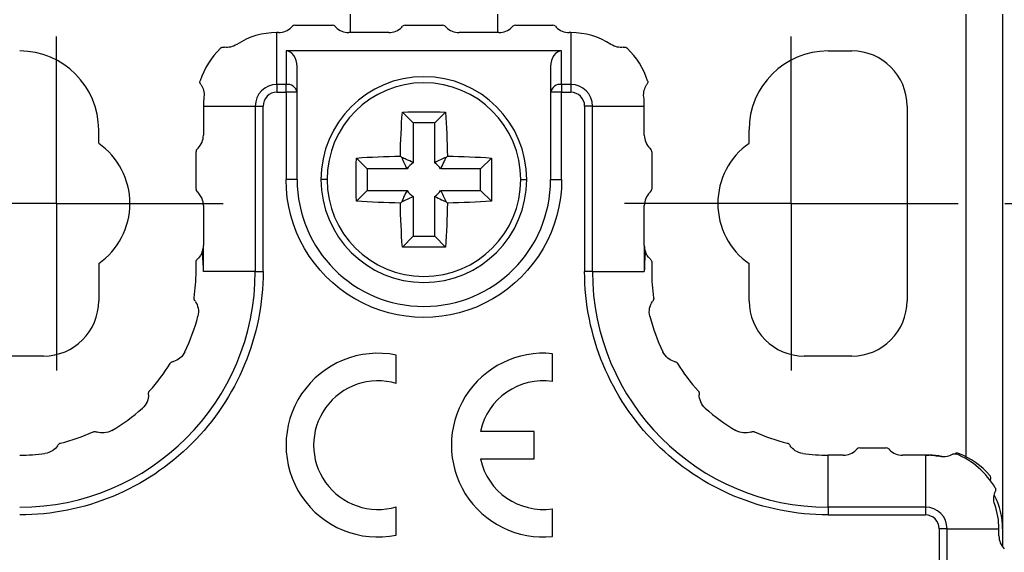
# Paper-space layout 'Catalog Drawing' of a CAD drawing. Header units: millimetres. Extents: x 79 to 211, y 38 to 184.
# Tile 4 of 11: x 101 to 128, y 118 to 132. Entities that reach past the tile are written whole.
import ezdxf

# ---------------------------------------------------------------- set-up
doc = ezdxf.new("R2010")
doc.units = ezdxf.units.MM
doc.linetypes.add('CENTERX2', pattern=[20.32, 12.7, -2.54, 2.54, -2.54])
doc.layers.add('CENTER', color=40, linetype='CENTERX2')
doc.layers.add('DIMENSIONS', color=140, linetype='Continuous')
doc.styles.add('SLDTEXTSTYLE0', font='TXT', dxfattribs={"width": 0.75})
doc.dimstyles.new('SLDDIMSTYLE1', dxfattribs={"dimtxt": 3.5, "dimasz": 3.5, "dimexe": 0, "dimexo": 0.0625, "dimgap": 0.875, "dimtad": 0, "dimtih": 1, "dimtoh": 1, "dimdec": 1, "dimrnd": 1e-09, "dimzin": 12, "dimdsep": 46, "dimtxsty": 'SLDTEXTSTYLE0', "dimsah": 1, "dimcen": 0.09, "dimadec": 0, "dimazin": 3, "dimtfac": 1, "dimtdec": 1, "dimtmove": 0, "dimatfit": 0, "dimfxl": 0, "dimfrac": 2, "dimtolj": 1, "dimtzin": 12, "dimarcsym": 0})
doc.dimstyles.new('SLDDIMSTYLE2', dxfattribs={"dimtxt": 3.5, "dimasz": 3.5, "dimexe": 0, "dimexo": 0.0625, "dimgap": 0.875, "dimtad": 0, "dimtih": 1, "dimtoh": 1, "dimdec": 1, "dimrnd": 1e-09, "dimzin": 12, "dimdsep": 46, "dimtxsty": 'SLDTEXTSTYLE0', "dimsah": 1, "dimcen": 0.09, "dimadec": 0, "dimazin": 3, "dimtfac": 1, "dimtdec": 1, "dimtofl": 0, "dimtmove": 0, "dimatfit": 3, "dimfxl": 0, "dimfrac": 2, "dimtolj": 1, "dimtzin": 12, "dimarcsym": 0})

# ---------------------------------------------------------------- blocks, each defined once
blk = doc.blocks.new('_D_12')
at = {"layer": 'DIMENSIONS'}
for p, q in [((84.219, 150.007), (84.219, 156.357)), ((103.86, 150.007), (81.044, 150.007)), ((79.693, 141.556), (78.627, 141.556)), ((78.627, 141.556), (78.627, 135.999)), ((88.745, 141.556), (89.811, 141.556)), ((89.811, 141.556), (89.811, 135.999)), ((78.627, 135.999), (79.693, 135.999)), ((89.811, 135.999), (88.745, 135.999)), ((96.3, 133.157), (81.044, 133.157)), ((84.219, 133.157), (84.219, 126.807))]:
    blk.add_line(p, q, dxfattribs=at)
for points in [[(84.219, 150.007), (85.219, 153.507), (83.219, 153.507)], [(84.219, 133.157), (83.219, 129.657), (85.219, 129.657)]]:
    blk.add_solid(points, dxfattribs=at)
at = {"layer": 'DIMENSIONS', "char_height": 3.5, "attachment_point": 1, "style": 'SLDTEXTSTYLE0'}
for s, insert in [('16.9', (79.693, 146.778)), ('0.66', (79.693, 140.511))]:
    blk.add_mtext(s, dxfattribs=dict(at, insert=insert))
blk = doc.blocks.new('_D_14')
at = {"layer": 'DIMENSIONS'}
for p, q in [((128.13, 127.007), (143.511, 127.007)), ((140.336, 127.007), (140.336, 103.376)), ((135.811, 97.056), (134.744, 97.056)), ((134.744, 97.056), (134.744, 91.499)), ((144.862, 97.056), (145.928, 97.056)), ((145.928, 97.056), (145.928, 91.499)), ((134.744, 91.499), (135.811, 91.499)), ((145.928, 91.499), (144.862, 91.499)), ((140.336, 67.157), (140.336, 90.788)), ((125.09, 67.157), (143.511, 67.157))]:
    blk.add_line(p, q, dxfattribs=at)
for points in [[(140.336, 127.007), (139.336, 123.507), (141.336, 123.507)], [(140.336, 67.157), (141.336, 70.657), (139.336, 70.657)]]:
    blk.add_solid(points, dxfattribs=at)
at = {"layer": 'DIMENSIONS', "char_height": 3.5, "attachment_point": 1, "style": 'SLDTEXTSTYLE0'}
for s, insert in [('59.9', (135.811, 102.278)), ('2.36', (135.811, 96.011))]:
    blk.add_mtext(s, dxfattribs=dict(at, insert=insert))
blk = doc.blocks.new('SW_CENTERMARKSYMBOL_5')
at = {"layer": 'CENTER', "color": 0}
for p, q in [((0, 2.54), (0, 4.54)), ((0, 0), (0, 2.54)), ((-2.54, 0), (-4.54, 0)), ((0, 0), (-2.54, 0)), ((0, 0), (0, -2.54)), ((0, 0), (2.54, 0)), ((2.54, 0), (4.54, 0)), ((0, -2.54), (0, -4.54))]:
    blk.add_line(p, q, dxfattribs=at)
blk = doc.blocks.new('SW_CENTERMARKSYMBOL_6')
at = {"layer": 'CENTER', "color": 0}
for p, q in [((0, 2.54), (0, 4.54)), ((0, 0), (0, 2.54)), ((-2.54, 0), (-4.54, 0)), ((0, 0), (-2.54, 0)), ((0, 0), (0, -2.54)), ((0, 0), (2.54, 0)), ((2.54, 0), (4.54, 0)), ((0, -2.54), (0, -4.54))]:
    blk.add_line(p, q, dxfattribs=at)

psp = doc.layouts.new('Catalog Drawing')

# ---------------------------------------------------------------- linework, layer by layer
at = {"color": 7, "linetype": 'Continuous', "lineweight": 25}
for p, q in [((110.32, 131.657), (110.32, 132.157)), ((114.32, 132.157), (114.32, 131.657)), ((127.07, 132.157), (127.07, 120.117)), ((128.07, 132.157), (128.07, 118.157)), ((108.812, 131.857), (109.829, 131.857)), ((111.812, 131.857), (112.829, 131.857)), ((114.812, 131.857), (115.829, 131.857)), ((108.32, 130.245), (108.32, 131.657)), ((108.363, 131.657), (108.32, 131.657)), ((108.717, 131.804), (108.741, 131.828)), ((109.9, 131.828), (109.924, 131.804)), ((111.363, 131.657), (110.277, 131.657)), ((111.717, 131.804), (111.741, 131.828)), ((112.9, 131.828), (112.924, 131.804)), ((114.363, 131.657), (113.277, 131.657)), ((114.717, 131.804), (114.741, 131.828)), ((115.9, 131.828), (115.924, 131.804)), ((116.32, 131.657), (116.277, 131.657)), ((116.32, 131.657), (116.32, 130.245)), ((108.57, 131.157), (108.57, 130.245)), ((116.07, 131.157), (108.57, 131.157)), ((116.07, 130.245), (116.07, 131.157)), ((123.32, 131.157), (123.97, 131.157)), ((108.87, 130.033), (108.87, 130.733)), ((115.77, 130.733), (115.77, 130.033)), ((108.32, 130.245), (108.32, 130.033)), ((108.57, 130.245), (108.32, 130.245)), ((108.57, 130.033), (108.57, 130.245)), ((116.07, 130.245), (116.07, 130.033)), ((116.32, 130.245), (116.07, 130.245)), ((116.32, 130.245), (116.32, 130.033)), ((108.32, 130.033), (108.57, 130.033)), ((108.57, 130.033), (108.57, 127.657)), ((108.87, 130.033), (108.57, 130.033)), ((108.87, 127.657), (108.87, 130.033)), ((116.07, 130.033), (115.77, 130.033)), ((115.77, 130.033), (115.77, 127.657)), ((116.07, 127.657), (116.07, 130.033)), ((116.07, 130.033), (116.32, 130.033)), ((106.32, 129.657), (107.732, 129.657)), ((106.32, 129.657), (106.32, 128.864)), ((107.732, 129.657), (107.945, 129.657)), ((107.732, 129.657), (107.732, 125.157)), ((107.945, 125.157), (107.945, 129.657)), ((112.027, 129.201), (111.734, 129.494)), ((112.614, 129.201), (112.907, 129.494)), ((116.696, 129.657), (116.696, 125.157)), ((116.908, 129.657), (116.696, 129.657)), ((116.908, 125.157), (116.908, 129.657)), ((116.908, 129.657), (118.32, 129.657)), ((118.32, 128.864), (118.32, 129.657)), ((125.47, 129.657), (125.47, 124.357)), ((112.027, 129.201), (112.027, 128.115)), ((112.614, 129.201), (112.027, 129.201)), ((112.614, 128.115), (112.614, 129.201)), ((103.47, 128.644), (103.47, 129.007)), ((121.17, 128.644), (121.17, 129.007)), ((106.12, 127.399), (106.12, 128.416)), ((106.15, 128.487), (106.174, 128.511)), ((118.467, 128.511), (118.491, 128.487)), ((118.52, 128.416), (118.52, 127.399)), ((110.777, 127.951), (110.484, 128.244)), ((111.717, 128.261), (111.68, 128.298)), ((112.924, 128.261), (112.961, 128.298)), ((114.157, 128.244), (113.864, 127.951)), ((111.863, 127.951), (110.777, 127.951)), ((110.777, 127.951), (110.777, 127.364)), ((113.864, 127.951), (112.778, 127.951)), ((113.864, 127.364), (113.864, 127.951)), ((108.87, 127.657), (108.57, 127.657)), ((115.77, 127.657), (116.07, 127.657)), ((106.174, 127.304), (106.15, 127.328)), ((110.484, 127.071), (110.777, 127.364)), ((110.777, 127.364), (111.863, 127.364)), ((112.778, 127.364), (113.864, 127.364)), ((113.864, 127.364), (114.157, 127.071)), ((118.491, 127.328), (118.467, 127.304)), ((111.717, 127.054), (111.68, 127.017)), ((112.027, 127.2), (112.027, 126.114)), ((112.614, 126.114), (112.614, 127.2)), ((112.924, 127.054), (112.961, 127.017)), ((106.32, 126.95), (106.32, 125.864)), ((118.32, 125.864), (118.32, 126.95)), ((112.027, 126.114), (111.734, 125.821)), ((112.027, 126.114), (112.614, 126.114)), ((112.614, 126.114), (112.907, 125.821)), ((106.32, 125.157), (106.32, 125.864)), ((118.32, 125.864), (118.32, 125.157)), ((103.47, 125.371), (103.47, 124.357)), ((107.732, 125.157), (106.32, 125.157)), ((107.732, 125.157), (107.945, 125.157)), ((116.908, 125.157), (116.696, 125.157)), ((116.908, 125.157), (118.32, 125.157)), ((121.17, 124.357), (121.17, 125.371)), ((101.97, 122.857), (100.67, 122.857)), ((111.57, 122.109), (111.57, 122.882)), ((115.82, 122.164), (115.82, 122.92)), ((123.97, 122.857), (122.67, 122.857)), ((115.32, 120.807), (113.861, 120.807)), ((115.32, 120.057), (115.32, 120.807)), ((124.087, 120.304), (124.111, 120.328)), ((124.182, 120.357), (124.899, 120.357)), ((124.97, 120.328), (124.994, 120.304)), ((113.861, 120.057), (115.32, 120.057)), ((123.32, 118.745), (123.32, 120.157)), ((123.733, 120.157), (123.32, 120.157)), ((125.97, 120.157), (125.347, 120.157)), ((125.97, 120.157), (125.97, 118.745)), ((125.97, 120.157), (126.07, 120.157)), ((127.742, 119.495), (127.747, 119.525)), ((127.738, 119.467), (127.742, 119.495)), ((111.57, 117.983), (111.57, 118.755)), ((123.32, 118.745), (123.32, 118.533)), ((125.97, 118.745), (123.32, 118.745)), ((125.97, 118.745), (125.97, 118.533)), ((115.82, 117.945), (115.82, 118.7)), ((123.32, 118.533), (125.97, 118.533)), ((126.346, 118.157), (126.346, 80.853)), ((126.558, 118.157), (126.346, 118.157)), ((126.558, 80.853), (126.558, 118.157)), ((126.558, 118.157), (127.97, 118.157)), ((127.97, 117.964), (127.97, 118.157)), ((128.07, 118.157), (128.07, 117.664))]:
    psp.add_line(p, q, dxfattribs=at)
for centre, radius, start, end in [((108.812, 131.757), 0.1, 90, 135), ((109.829, 131.757), 0.1, 45, 90), ((111.812, 131.757), 0.1, 90, 135), ((112.829, 131.757), 0.1, 45, 90), ((114.812, 131.757), 0.1, 90, 135), ((115.829, 131.757), 0.1, 45, 90), ((108.32, 129.657), 2, 90, 123.032), ((108.363, 132.157), 0.5, 270, 315), ((110.277, 132.157), 0.5, 225, 270), ((111.363, 132.157), 0.5, 270, 315), ((113.277, 132.157), 0.5, 225, 270), ((114.363, 132.157), 0.5, 270, 315), ((116.277, 132.157), 0.5, 225, 270), ((116.32, 129.657), 2, 56.968, 90), ((101.32, 129.007), 2.15, 0, 90), ((108.32, 129.657), 2.2, 134.2579, 161.7421), ((116.32, 129.657), 2.2, 18.2579, 45.7421), ((123.32, 129.007), 2.15, 90, 180), ((123.97, 129.657), 1.5, 360, 90), ((108.32, 129.657), 0.588, 90, 180), ((108.608, 129.98), 0.268, 11.4218, 98.0495), ((112.32, 127.657), 2.8, 360, 180), ((112.32, 127.657), 2.635, 0, 180), ((116.033, 129.98), 0.268, 81.9505, 168.5782), ((116.32, 129.657), 0.588, 360, 90), ((108.32, 129.657), 2, 172.968, 180), ((116.32, 129.657), 2, 360, 7.032), ((102.32, 127.007), 2, 305.0996, 54.9004), ((105.82, 128.864), 0.5, 315, 360), ((118.82, 128.864), 0.5, 180, 225), ((122.32, 127.007), 2, 125.0996, 234.9004), ((106.22, 128.416), 0.1, 135, 180), ((118.42, 128.416), 0.1, 360, 45), ((112.32, 127.657), 0.543, 122.6846, 147.3154), ((112.32, 127.657), 0.543, 32.6846, 57.3154), ((112.32, 127.657), 3.45, 180, 0), ((112.32, 127.657), 2.8, 180, 360), ((112.32, 127.657), 2.635, 180, 0), ((106.22, 127.399), 0.1, 180, 225), ((105.82, 126.95), 0.5, 0, 45), ((112.32, 127.657), 0.543, 212.6846, 237.3154), ((112.32, 127.657), 0.543, 302.6846, 327.3154), ((118.82, 126.95), 0.5, 135, 180), ((118.42, 127.399), 0.1, 315, 0), ((105.82, 125.864), 0.5, 340.3458, 360), ((101.32, 125.157), 5, 0, 6.1878), ((118.82, 125.864), 0.5, 180, 199.6542), ((123.32, 125.157), 5, 173.8122, 180), ((101.32, 125.157), 6.412, 270, 0), ((101.32, 125.157), 4.8, 351.3974, 360), ((123.32, 125.157), 6.412, 180, 270), ((123.32, 125.157), 4.8, 180, 188.6026), ((101.97, 124.357), 1.5, 270, 360), ((122.67, 124.357), 1.5, 180, 270), ((123.97, 124.357), 1.5, 270, 0), ((101.32, 125.157), 5, 334.0798, 345.9202), ((123.32, 125.157), 5, 194.0798, 205.9202), ((111.07, 120.432), 2.5, 78.463, 281.537), ((115.57, 120.432), 2.5, 84.2608, 275.7392), ((101.32, 125.157), 4.8, 317.3974, 328.6026), ((123.32, 125.157), 4.8, 211.3974, 222.6026), ((111.07, 120.432), 1.75, 73.3985, 286.6015), ((115.57, 120.432), 1.75, 81.7868, 167.6264), ((101.32, 125.157), 5, 300.0798, 311.9202), ((123.32, 125.157), 5, 228.0798, 239.9202), ((101.32, 125.157), 4.8, 283.3974, 294.6026), ((123.32, 125.157), 4.8, 245.3974, 256.6026), ((124.182, 120.257), 0.1, 90, 135), ((124.899, 120.257), 0.1, 45, 90), ((101.32, 125.157), 5, 270, 277.9202), ((115.57, 120.432), 1.75, 192.3736, 278.2132), ((123.32, 125.157), 5, 262.0798, 270), ((123.733, 120.657), 0.5, 270, 315), ((125.347, 120.657), 0.5, 225, 270), ((125.97, 118.157), 2, 78.7843, 90), ((126.07, 118.157), 2, 79.968, 90), ((126.832, 120.114), 0.1, 68.7421, 120), ((125.97, 118.157), 2.2, 30.4165, 67.5835), ((126.07, 118.157), 2.2, 41.2579, 68.7421), ((127.649, 119.542), 0.1, 350, 41.2579), ((126.07, 118.157), 2, 0, 26.8976), ((125.97, 118.157), 0.588, 360, 90), ((125.97, 118.157), 2, 360, 19.2157), ((128.47, 117.964), 0.5, 180, 225)]:
    psp.add_arc(centre, radius, start, end, dxfattribs=at)
for centre, major_axis, start_param, end_param in [((108.57, 130.733), (0, -0.424), 1.570796, 3.141593), ((116.07, 130.733), (0, 0.424), 0, 1.570796)]:
    psp.add_ellipse(centre, major_axis=major_axis, ratio=0.707107, start_param=start_param, end_param=end_param, dxfattribs=at)
for points, knots in [([(107.23, 131.334), (107.176, 131.299), (107.117, 131.276), (107.003, 131.252), (106.948, 131.251), (106.897, 131.257)], [0, 0, 0, 0, 0.5, 0.5, 1, 1, 1, 1]), ([(117.744, 131.257), (117.693, 131.251), (117.639, 131.252), (117.524, 131.276), (117.465, 131.299), (117.411, 131.334)], [0, 0, 0, 0, 0.5, 0.5, 1, 1, 1, 1]), ([(106.785, 131.233), (106.791, 131.239), (106.799, 131.245), (106.806, 131.249), (106.814, 131.253), (106.822, 131.256), (106.83, 131.258), (106.838, 131.26), (106.847, 131.261), (106.855, 131.261), (106.859, 131.261), (106.863, 131.261), (106.867, 131.261)], [0, 0, 0, 0, 0.000026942, 0.000026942, 0.000026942, 0.00005368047, 0.00005368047, 0.00005368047, 0.000082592, 0.000082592, 0.000082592, 0.00009744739, 0.00009744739, 0.00009744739, 0.00009744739]), ([(117.774, 131.261), (117.778, 131.261), (117.782, 131.261), (117.786, 131.261), (117.795, 131.261), (117.805, 131.26), (117.815, 131.257), (117.823, 131.255), (117.831, 131.251), (117.839, 131.246), (117.845, 131.243), (117.851, 131.238), (117.856, 131.233)], [-0.00001488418, -0.00001488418, -0.00001488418, -0.00001488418, 0, 0, 0, 0.0000335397, 0.0000335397, 0.0000335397, 0.00006121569, 0.00006121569, 0.00006121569, 0.00008270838, 0.00008270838, 0.00008270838, 0.00008270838]), ([(106.242, 130.261), (106.237, 130.269), (106.232, 130.279), (106.229, 130.29), (106.227, 130.298), (106.226, 130.308), (106.226, 130.317), (106.226, 130.325), (106.227, 130.334), (106.23, 130.342), (106.23, 130.343), (106.231, 130.345), (106.231, 130.347)], [0, 0, 0, 0, 0.00003807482, 0.00003807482, 0.00003807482, 0.00006739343, 0.00006739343, 0.00006739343, 0.00009256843, 0.00009256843, 0.00009256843, 0.00009758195, 0.00009758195, 0.00009758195, 0.00009758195]), ([(106.258, 130.236), (106.286, 130.193), (106.309, 130.143), (106.338, 130.03), (106.343, 129.966), (106.335, 129.902)], [0, 0, 0, 0, 0.5, 0.5, 1, 1, 1, 1]), ([(118.305, 129.902), (118.297, 129.966), (118.303, 130.03), (118.331, 130.143), (118.354, 130.193), (118.382, 130.236)], [0, 0, 0, 0, 0.5, 0.5, 1, 1, 1, 1]), ([(118.41, 130.347), (118.412, 130.338), (118.414, 130.329), (118.414, 130.32), (118.415, 130.312), (118.414, 130.303), (118.413, 130.295), (118.41, 130.284), (118.406, 130.274), (118.401, 130.266), (118.4, 130.264), (118.399, 130.262), (118.398, 130.261)], [0, 0, 0, 0, 0.000026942, 0.000026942, 0.000026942, 0.00005368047, 0.00005368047, 0.00005368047, 0.00009081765, 0.00009081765, 0.00009081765, 0.00009762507, 0.00009762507, 0.00009762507, 0.00009762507]), ([(108.32, 130.033), (108.221, 130.033), (108.125, 129.994), (107.984, 129.853), (107.945, 129.757), (107.945, 129.657)], [0, 0, 0, 0, 0.5, 0.5, 1, 1, 1, 1]), ([(112.027, 128.115), (111.965, 128.149), (111.903, 128.179), (111.841, 128.207), (111.799, 128.226), (111.758, 128.244), (111.717, 128.261)], [0, 0, 0, 0, 0.00089994, 0.00089994, 0.00089994, 0.001498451, 0.001498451, 0.001498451, 0.001498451]), ([(112.778, 127.951), (112.812, 128.013), (112.842, 128.075), (112.87, 128.137), (112.889, 128.178), (112.907, 128.22), (112.924, 128.261)], [0, 0, 0, 0, 0.00089994, 0.00089994, 0.00089994, 0.001498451, 0.001498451, 0.001498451, 0.001498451]), ([(116.07, 127.657), (116.07, 126.318), (115.355, 125.08), (113.035, 123.74), (111.605, 123.74), (109.285, 125.08), (108.57, 126.318), (108.57, 127.657)], [0, 0, 0, 0, 0.333333, 0.333333, 0.666667, 0.666667, 1, 1, 1, 1]), ([(109.685, 127.657), (109.638, 127.657), (109.594, 127.657), (109.535, 127.657), (109.52, 127.657), (109.52, 127.657)], [0, 0, 0, 0, 0.5, 0.5, 1, 1, 1, 1]), ([(114.956, 127.657), (115.002, 127.657), (115.046, 127.657), (115.106, 127.657), (115.12, 127.657), (115.12, 127.657)], [0, 0, 0, 0, 0.5, 0.5, 1, 1, 1, 1]), ([(111.863, 127.364), (111.829, 127.302), (111.799, 127.24), (111.77, 127.178), (111.752, 127.136), (111.734, 127.095), (111.717, 127.054)], [0, 0, 0, 0, 0.00089994, 0.00089994, 0.00089994, 0.001498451, 0.001498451, 0.001498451, 0.001498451]), ([(112.614, 127.2), (112.676, 127.166), (112.738, 127.136), (112.8, 127.108), (112.841, 127.089), (112.883, 127.071), (112.924, 127.054)], [0, 0, 0, 0, 0.00089994, 0.00089994, 0.00089994, 0.001498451, 0.001498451, 0.001498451, 0.001498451]), ([(106.12, 125.416), (106.12, 125.425), (106.122, 125.434), (106.124, 125.443), (106.126, 125.451), (106.13, 125.459), (106.134, 125.466), (106.138, 125.474), (106.144, 125.481), (106.15, 125.487)], [0, 0, 0, 0, 0.00002739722, 0.00002739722, 0.00002739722, 0.00005451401, 0.00005451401, 0.00005451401, 0.00008606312, 0.00008606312, 0.00008606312, 0.00008606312]), ([(106.12, 125.157), (106.12, 125.2), (106.12, 125.287), (106.12, 125.373), (106.12, 125.416)], [0, 0, 0, 0, 0.499638, 1, 1, 1, 1]), ([(118.491, 125.487), (118.498, 125.48), (118.504, 125.471), (118.509, 125.462), (118.513, 125.454), (118.516, 125.446), (118.518, 125.437), (118.52, 125.43), (118.52, 125.423), (118.52, 125.416)], [0, 0, 0, 0, 0.00003672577, 0.00003672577, 0.00003672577, 0.00006490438, 0.00006490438, 0.00006490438, 0.00008617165, 0.00008617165, 0.00008617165, 0.00008617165]), ([(118.52, 125.416), (118.52, 125.373), (118.52, 125.287), (118.52, 125.2), (118.52, 125.157)], [0, 0, 0, 0, 0.500362, 1, 1, 1, 1]), ([(107.945, 125.157), (107.945, 123.401), (107.247, 121.716), (104.762, 119.231), (103.077, 118.533), (101.32, 118.533)], [0, 0, 0, 0, 0.5, 0.5, 1, 1, 1, 1]), ([(123.32, 118.533), (121.564, 118.533), (119.879, 119.231), (117.394, 121.716), (116.696, 123.401), (116.696, 125.157)], [0, 0, 0, 0, 0.5, 0.5, 1, 1, 1, 1]), ([(106.082, 124.369), (106.077, 124.377), (106.073, 124.385), (106.07, 124.395), (106.067, 124.403), (106.066, 124.411), (106.065, 124.42), (106.065, 124.426), (106.065, 124.433), (106.066, 124.439)], [0, 0, 0, 0, 0.00003266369, 0.00003266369, 0.00003266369, 0.0000594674, 0.0000594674, 0.0000594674, 0.00007880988, 0.00007880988, 0.00007880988, 0.00007880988]), ([(106.102, 124.339), (106.136, 124.287), (106.163, 124.226), (106.189, 124.09), (106.188, 124.014), (106.17, 123.941)], [0, 0, 0, 0, 0.5, 0.5, 1, 1, 1, 1]), ([(118.471, 123.941), (118.452, 124.014), (118.451, 124.09), (118.478, 124.226), (118.504, 124.287), (118.539, 124.339)], [0, 0, 0, 0, 0.5, 0.5, 1, 1, 1, 1]), ([(118.574, 124.439), (118.576, 124.431), (118.576, 124.422), (118.575, 124.413), (118.574, 124.405), (118.572, 124.397), (118.569, 124.389), (118.566, 124.382), (118.563, 124.375), (118.559, 124.369)], [0, 0, 0, 0, 0.00002649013, 0.00002649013, 0.00002649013, 0.00005275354, 0.00005275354, 0.00005275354, 0.00007865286, 0.00007865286, 0.00007865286, 0.00007865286]), ([(105.817, 122.972), (105.784, 122.904), (105.737, 122.846), (105.628, 122.758), (105.569, 122.729), (105.51, 122.711)], [0, 0, 0, 0, 0.5, 0.5, 1, 1, 1, 1]), ([(119.131, 122.711), (119.072, 122.729), (119.012, 122.758), (118.904, 122.846), (118.856, 122.904), (118.823, 122.972)], [0, 0, 0, 0, 0.5, 0.5, 1, 1, 1, 1]), ([(105.417, 122.657), (105.422, 122.664), (105.428, 122.671), (105.434, 122.677), (105.44, 122.683), (105.447, 122.688), (105.454, 122.692), (105.461, 122.696), (105.468, 122.698), (105.474, 122.7)], [0, 0, 0, 0, 0.00002649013, 0.00002649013, 0.00002649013, 0.00005275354, 0.00005275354, 0.00005275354, 0.00007865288, 0.00007865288, 0.00007865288, 0.00007865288]), ([(119.166, 122.7), (119.175, 122.698), (119.184, 122.694), (119.192, 122.689), (119.199, 122.684), (119.206, 122.679), (119.212, 122.672), (119.216, 122.667), (119.22, 122.662), (119.223, 122.657)], [0.00000000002, 0.00000000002, 0.00000000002, 0.00000000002, 0.00003266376, 0.00003266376, 0.00003266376, 0.00005946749, 0.00005946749, 0.00005946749, 0.00007881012, 0.00007881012, 0.00007881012, 0.00007881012]), ([(104.827, 121.805), (104.826, 121.743), (104.814, 121.677), (104.76, 121.55), (104.717, 121.487), (104.661, 121.437)], [0, 0, 0, 0, 0.5, 0.5, 1, 1, 1, 1]), ([(104.827, 121.841), (104.827, 121.85), (104.828, 121.86), (104.831, 121.869), (104.834, 121.877), (104.837, 121.885), (104.842, 121.893), (104.845, 121.898), (104.849, 121.903), (104.853, 121.908)], [0, 0, 0, 0, 0.00003266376, 0.00003266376, 0.00003266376, 0.00005946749, 0.00005946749, 0.00005946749, 0.00007881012, 0.00007881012, 0.00007881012, 0.00007881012]), ([(119.787, 121.908), (119.793, 121.902), (119.798, 121.894), (119.802, 121.887), (119.806, 121.879), (119.809, 121.871), (119.811, 121.864), (119.813, 121.856), (119.814, 121.849), (119.814, 121.841)], [0, 0, 0, 0, 0.00002649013, 0.00002649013, 0.00002649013, 0.00005275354, 0.00005275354, 0.00005275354, 0.00007865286, 0.00007865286, 0.00007865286, 0.00007865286]), ([(119.98, 121.437), (119.924, 121.487), (119.881, 121.549), (119.827, 121.677), (119.814, 121.743), (119.814, 121.805)], [0, 0, 0, 0, 0.5, 0.5, 1, 1, 1, 1]), ([(103.319, 120.793), (103.326, 120.797), (103.335, 120.799), (103.343, 120.801), (103.349, 120.802), (103.355, 120.802), (103.36, 120.802), (103.371, 120.802), (103.381, 120.8), (103.39, 120.798)], [0, 0, 0, 0, 0.00002560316, 0.00002560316, 0.00002560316, 0.00004389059, 0.00004389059, 0.00004389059, 0.00007877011, 0.00007877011, 0.00007877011, 0.00007877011]), ([(103.826, 120.831), (103.761, 120.793), (103.689, 120.771), (103.55, 120.759), (103.485, 120.768), (103.425, 120.787)], [0, 0, 0, 0, 0.5, 0.5, 1, 1, 1, 1]), ([(121.215, 120.787), (121.156, 120.768), (121.09, 120.759), (120.952, 120.771), (120.88, 120.793), (120.814, 120.831)], [0, 0, 0, 0, 0.5, 0.5, 1, 1, 1, 1]), ([(121.25, 120.798), (121.259, 120.8), (121.27, 120.802), (121.28, 120.802), (121.288, 120.802), (121.297, 120.801), (121.305, 120.799), (121.311, 120.798), (121.316, 120.796), (121.322, 120.793)], [-0.00003497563, -0.00003497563, -0.00003497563, -0.00003497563, 0, 0, 0, 0.00002567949, 0.00002567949, 0.00002567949, 0.00004396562, 0.00004396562, 0.00004396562, 0.00004396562]), ([(102.352, 120.417), (102.317, 120.366), (102.271, 120.319), (102.154, 120.243), (102.084, 120.215), (102.009, 120.205)], [0, 0, 0, 0, 0.5, 0.5, 1, 1, 1, 1]), ([(102.373, 120.447), (102.378, 120.455), (102.385, 120.462), (102.393, 120.468), (102.399, 120.473), (102.406, 120.478), (102.414, 120.482), (102.42, 120.484), (102.426, 120.486), (102.433, 120.488)], [0, 0, 0, 0, 0.00003266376, 0.00003266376, 0.00003266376, 0.00005946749, 0.00005946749, 0.00005946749, 0.00007881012, 0.00007881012, 0.00007881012, 0.00007881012]), ([(122.208, 120.488), (122.217, 120.486), (122.225, 120.483), (122.233, 120.479), (122.24, 120.475), (122.247, 120.47), (122.253, 120.464), (122.258, 120.459), (122.263, 120.453), (122.267, 120.447)], [0, 0, 0, 0, 0.00002649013, 0.00002649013, 0.00002649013, 0.00005275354, 0.00005275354, 0.00005275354, 0.00007865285, 0.00007865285, 0.00007865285, 0.00007865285]), ([(122.631, 120.205), (122.557, 120.215), (122.487, 120.243), (122.37, 120.319), (122.323, 120.366), (122.288, 120.417)], [0, 0, 0, 0, 0.5, 0.5, 1, 1, 1, 1]), ([(126.719, 120.184), (126.672, 120.155), (126.619, 120.133), (126.497, 120.107), (126.428, 120.106), (126.359, 120.119)], [0, 0, 0, 0, 0.5, 0.5, 1, 1, 1, 1]), ([(126.719, 120.184), (126.728, 120.189), (126.738, 120.194), (126.749, 120.196), (126.758, 120.198), (126.767, 120.199), (126.777, 120.199), (126.785, 120.198), (126.793, 120.197), (126.801, 120.194), (126.804, 120.193), (126.807, 120.192), (126.809, 120.191)], [0, 0, 0, 0, 0.0000400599, 0.0000400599, 0.0000400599, 0.0000700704, 0.0000700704, 0.0000700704, 0.0000954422, 0.0000954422, 0.0000954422, 0.0001036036, 0.0001036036, 0.0001036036, 0.0001036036]), ([(127.868, 119.271), (127.872, 119.263), (127.876, 119.255), (127.878, 119.247), (127.88, 119.238), (127.881, 119.23), (127.881, 119.222), (127.881, 119.21), (127.88, 119.2), (127.877, 119.19), (127.876, 119.187), (127.874, 119.184), (127.873, 119.181)], [0, 0, 0, 0, 0.000026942, 0.000026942, 0.000026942, 0.0000536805, 0.0000536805, 0.0000536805, 0.0000908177, 0.0000908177, 0.0000908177, 0.0001036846, 0.0001036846, 0.0001036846, 0.0001036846]), ([(127.859, 118.816), (127.836, 118.882), (127.828, 118.95), (127.836, 119.074), (127.851, 119.13), (127.873, 119.181)], [0, 0, 0, 0, 0.5, 0.5, 1, 1, 1, 1])]:
    psp.add_open_spline(points, degree=3, knots=knots, dxfattribs=at)
for points in [[(106.867, 131.261), (106.877, 131.259), (106.887, 131.258), (106.897, 131.257)], [(117.744, 131.257), (117.754, 131.258), (117.764, 131.259), (117.774, 131.261)], [(106.258, 130.236), (106.253, 130.244), (106.248, 130.252), (106.242, 130.261)], [(118.398, 130.261), (118.393, 130.252), (118.388, 130.244), (118.382, 130.236)], [(116.696, 129.657), (116.696, 129.865), (116.528, 130.033), (116.32, 130.033)], [(111.68, 128.298), (111.689, 128.706), (111.707, 129.104), (111.734, 129.494)], [(111.734, 129.494), (112.125, 129.502), (112.516, 129.502), (112.907, 129.494)], [(112.907, 129.494), (112.934, 129.104), (112.952, 128.706), (112.961, 128.298)], [(110.484, 127.071), (110.476, 127.461), (110.476, 127.854), (110.484, 128.244)], [(110.484, 128.244), (110.873, 128.271), (111.272, 128.289), (111.68, 128.298)], [(111.717, 128.261), (111.76, 128.157), (111.806, 128.054), (111.863, 127.951)], [(112.924, 128.261), (112.82, 128.218), (112.717, 128.171), (112.614, 128.115)], [(112.961, 128.298), (113.369, 128.289), (113.767, 128.271), (114.157, 128.244)], [(114.157, 128.244), (114.165, 127.854), (114.165, 127.461), (114.157, 127.071)], [(112.924, 127.054), (112.881, 127.157), (112.834, 127.261), (112.778, 127.364)], [(111.68, 127.017), (111.272, 127.026), (110.873, 127.044), (110.484, 127.071)], [(111.734, 125.821), (111.707, 126.21), (111.689, 126.609), (111.68, 127.017)], [(111.717, 127.054), (111.82, 127.097), (111.924, 127.144), (112.027, 127.2)], [(112.961, 127.017), (112.952, 126.609), (112.934, 126.21), (112.907, 125.821)], [(114.157, 127.071), (113.767, 127.044), (113.369, 127.026), (112.961, 127.017)], [(106.291, 125.696), (106.264, 125.621), (106.223, 125.56), (106.174, 125.511)], [(112.907, 125.821), (112.516, 125.813), (112.125, 125.813), (111.734, 125.821)], [(118.467, 125.511), (118.418, 125.56), (118.376, 125.621), (118.349, 125.696)], [(106.15, 125.487), (106.158, 125.495), (106.166, 125.503), (106.174, 125.511)], [(118.467, 125.511), (118.475, 125.503), (118.483, 125.495), (118.491, 125.487)], [(106.102, 124.339), (106.095, 124.349), (106.089, 124.359), (106.082, 124.369)], [(118.559, 124.369), (118.552, 124.359), (118.545, 124.349), (118.539, 124.339)], [(105.474, 122.7), (105.486, 122.704), (105.498, 122.707), (105.51, 122.711)], [(119.131, 122.711), (119.143, 122.707), (119.154, 122.704), (119.166, 122.7)], [(104.827, 121.805), (104.827, 121.817), (104.827, 121.829), (104.827, 121.841)], [(119.814, 121.841), (119.814, 121.829), (119.814, 121.817), (119.814, 121.805)], [(103.39, 120.798), (103.402, 120.794), (103.414, 120.79), (103.425, 120.787)], [(121.215, 120.787), (121.227, 120.79), (121.239, 120.794), (121.25, 120.798)], [(102.352, 120.417), (102.359, 120.427), (102.366, 120.437), (102.373, 120.447)], [(122.267, 120.447), (122.274, 120.437), (122.281, 120.427), (122.288, 120.417)], [(126.346, 118.157), (126.346, 118.365), (126.178, 118.533), (125.97, 118.533)]]:
    psp.add_open_spline(points, degree=3, dxfattribs=at)

# ---------------------------------------------------------------- block references
at = {"layer": 'CENTER'}
for name, p in [('SW_CENTERMARKSYMBOL_5', (102.32, 127.007)), ('SW_CENTERMARKSYMBOL_6', (122.32, 127.007))]:
    psp.add_blockref(name, p, dxfattribs=at)

# ---------------------------------------------------------------- dimensions: what is measured, and where the dimension line sits
at = {"layer": 'DIMENSIONS'}
for base, p1, p2, dimstyle, picture, middle in [((84.219148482, 150.007375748), (97.570323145, 133.157375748), (105.130323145, 150.007375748), 'SLDDIMSTYLE1', '_D_12', (84.219148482, 141.582375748)), ((140.336392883, 127.007375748), (123.820323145, 67.157375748), (126.860323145, 127.007375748), 'SLDDIMSTYLE2', '_D_14', (140.336392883, 97.082375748))]:
    dim = psp.add_linear_dim(base=base, p1=p1, p2=p2, angle=90, dimstyle=dimstyle, dxfattribs=at)
    dim.commit()
    dim.dimension.update_dxf_attribs({"geometry": picture, "text_midpoint": middle, "dimtype": 160})

doc.saveas('drawing.dxf')
